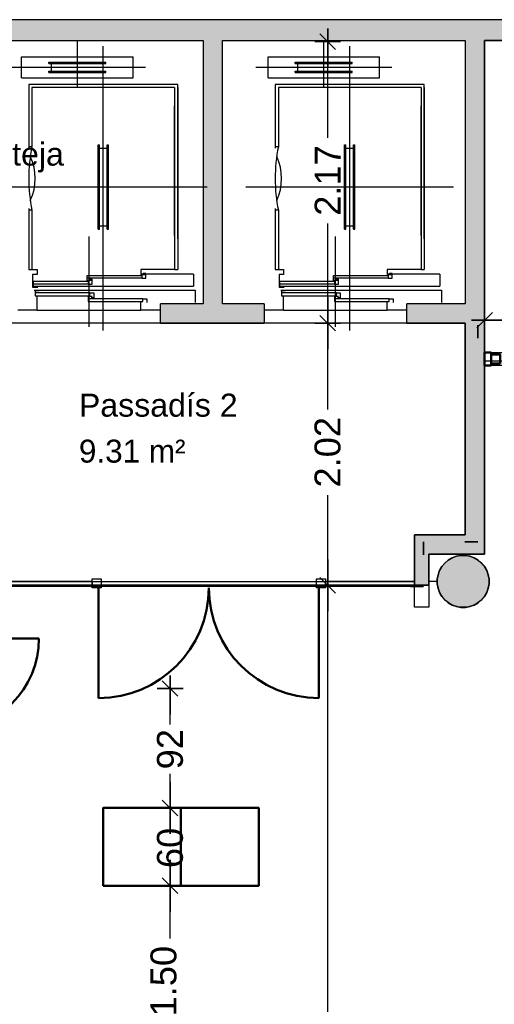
# Model space of a CAD drawing. Header units: metres. Extents: x -1 to 437, y -6 to 28.
# Tile 23 of 28: x 417.57 to 421.23, y 20.64 to 28.23. Entities that reach past the tile are written whole.
import ezdxf

# ---------------------------------------------------------------- set-up
doc = ezdxf.new("R2010")
doc.units = ezdxf.units.M
doc.header["$PDMODE"] = 65
doc.linetypes.add('CONTINUA', pattern=[0])
doc.linetypes.add('PUNKT', pattern=[6.35, 0, -6.35])
for name, color, linetype, lineweight in [('3D P5 MURS', 7, 'CONTINUA', 25), ('3D P5 MURS NOUS', 7, 'CONTINUA', 25), ('3D P5 PILAR', 7, 'CONTINUA', 25), ('P5 COTES', 7, 'CONTINUA', 25), ('P5 ESCALA 2D', 7, 'CONTINUA', 25), ('P5 LOCAL', 7, 'CONTINUA', 25), ('P5 MOBLES', 7, 'CONTINUA', 25), ('P5 NOTACIO', 7, 'CONTINUA', 25), ('P5 SUP.LLIURE', 7, 'CONTINUA', 25)]:
    doc.layers.add(name, color=color, linetype=linetype, lineweight=lineweight)
doc.styles.add('ARIAL', font='arial.ttf')
doc.dimstyles.new('DIMSTYLE_16', dxfattribs={"dimtxt": 0.2, "dimasz": 0.2, "dimexe": 0, "dimexo": 1e-06, "dimgap": 0.1, "dimtad": 0, "dimrnd": 0.005, "dimzin": 4, "dimdsep": 46, "dimtxsty": 'ARIAL', "dimblk1": 'ALL_ML_STRICH', "dimblk2": 'ALL_ML_STRICH', "dimsah": 1, "dimcen": 0, "dimse1": 1, "dimse2": 1, "dimclrd": 2, "dimclre": 2, "dimclrt": 2, "dimadec": 0, "dimazin": 0, "dimtfac": 1, "dimtdec": 0, "dimtix": 1, "dimtmove": 2, "dimatfit": 3, "dimfxl": 0, "dimtzin": 0, "dimlwd": 0, "dimlwe": 35, "dimarcsym": 0})
doc.dimstyles.new('DIMSTYLE_6', dxfattribs={"dimtxt": 0.2, "dimasz": 0.2, "dimexe": 0, "dimexo": 1e-06, "dimgap": 0.1, "dimtad": 0, "dimrnd": 0.01, "dimzin": 4, "dimdsep": 46, "dimtxsty": 'ARIAL', "dimblk1": 'ALL_ML_STRICH', "dimblk2": 'ALL_ML_STRICH', "dimsah": 1, "dimcen": 0, "dimse1": 1, "dimse2": 1, "dimclrd": 2, "dimclre": 2, "dimclrt": 2, "dimadec": 0, "dimazin": 0, "dimtfac": 1, "dimtdec": 0, "dimtix": 1, "dimtmove": 2, "dimatfit": 3, "dimfxl": 0, "dimtzin": 0, "dimlwd": 0, "dimlwe": 35, "dimarcsym": 0})
doc.dimstyles.new('DIMSTYLE_9', dxfattribs={"dimtxt": 0.2, "dimasz": 0.2, "dimexe": 0, "dimexo": 1e-06, "dimgap": 0.1, "dimtad": 0, "dimdec": 0, "dimlfac": 100, "dimrnd": 1, "dimzin": 4, "dimdsep": 46, "dimtxsty": 'ARIAL', "dimblk1": 'ALL_ML_STRICH', "dimblk2": 'ALL_ML_STRICH', "dimsah": 1, "dimcen": 0, "dimse1": 1, "dimse2": 1, "dimclrd": 2, "dimclre": 2, "dimclrt": 2, "dimadec": 0, "dimazin": 0, "dimtfac": 1, "dimtdec": 0, "dimtix": 1, "dimtmove": 2, "dimatfit": 3, "dimfxl": 0, "dimtzin": 0, "dimlwd": 0, "dimlwe": 35, "dimarcsym": 0})

# ---------------------------------------------------------------- blocks, each defined once
blk = doc.blocks.new('_CLOSEDFILLED')
at = {"color": 0, "linetype": 'ByBlock', "lineweight": -2}
blk.add_solid([(-1, 0), (0, 0), (-1, 0)], dxfattribs=at)
blk = doc.blocks.new('ALL_ML_STRICH')
at = {"color": 0, "linetype": 'ByBlock', "lineweight": -2}
for p, q in [((0, -0.5), (0, 0.5)), ((-1, 0), (0.5, 0)), ((-0.3, -0.3), (0.3, 0.3))]:
    blk.add_line(p, q, dxfattribs=at)
blk = doc.blocks.new('*D90')
at = {"layer": 'DEFPOINTS', "color": 2, "linetype": 'CONTINUA', "lineweight": 35, "transparency": 33554687}
for p in [(419.9419, 23.8695), (419.8679, 13.1195), (419.947, 13.1195)]:
    blk.add_point(p, dxfattribs=at)
at = {"layer": 'P5 COTES', "color": 2, "linetype": 'CONTINUA', "lineweight": -2, "transparency": 33554687}
for p, q in [((419.947, 18.9005), (419.947, 23.8695)), ((419.947, 13.1195), (419.947, 18.1005))]:
    blk.add_line(p, q, dxfattribs=at)
at = {"layer": 'P5 COTES', "color": 2, "linetype": 'CONTINUA', "lineweight": 35, "transparency": 33554687, "xscale": 0.2, "yscale": 0.2, "zscale": 0.2}
for p, rotation in [((419.947, 23.8695), 90), ((419.947, 13.1195), 270)]:
    blk.add_blockref('ALL_ML_STRICH', p, dxfattribs=dict(at, rotation=rotation))
at = {"layer": 'P5 COTES', "color": 2, "linetype": 'CONTINUA', "lineweight": 35, "transparency": 33554687, "insert": (419.897, 18.5005), "char_height": 0.2, "width": 1, "attachment_point": 5, "rotation": 90, "style": 'ARIAL'}
blk.add_mtext('\\A1;{\\A1;{10.75\\H0.132000;\\S^ ;}}', dxfattribs=at)
blk = doc.blocks.new('*D91')
at = {"layer": 'DEFPOINTS', "color": 2, "linetype": 'CONTINUA', "lineweight": 35, "transparency": 33554687}
for p in [(420.3502, 25.8895), (419.9419, 23.8695), (419.947, 23.8695)]:
    blk.add_point(p, dxfattribs=at)
at = {"layer": 'P5 COTES', "color": 2, "linetype": 'CONTINUA', "lineweight": -2, "transparency": 33554687}
for p, q in [((419.947, 25.2249), (419.947, 25.8895)), ((419.947, 23.8695), (419.947, 24.5649))]:
    blk.add_line(p, q, dxfattribs=at)
at = {"layer": 'P5 COTES', "color": 2, "linetype": 'CONTINUA', "lineweight": 35, "transparency": 33554687, "xscale": 0.2, "yscale": 0.2, "zscale": 0.2}
for p, rotation in [((419.947, 25.8895), 90), ((419.947, 23.8695), 270)]:
    blk.add_blockref('ALL_ML_STRICH', p, dxfattribs=dict(at, rotation=rotation))
at = {"layer": 'P5 COTES', "color": 2, "linetype": 'CONTINUA', "lineweight": 35, "transparency": 33554687, "insert": (419.947, 24.8949), "char_height": 0.2, "width": 0.8, "attachment_point": 5, "rotation": 90, "style": 'ARIAL'}
blk.add_mtext('\\A1;{\\A1;{2.02\\H0.132000;\\S^ ;}}', dxfattribs=at)
blk = doc.blocks.new('*D92')
at = {"layer": 'DEFPOINTS', "color": 2, "linetype": 'CONTINUA', "lineweight": 35, "transparency": 33554687}
for p in [(419.9471, 28.0595), (419.947, 25.8895), (420.3502, 25.8895)]:
    blk.add_point(p, dxfattribs=at)
at = {"layer": 'P5 COTES', "color": 2, "linetype": 'CONTINUA', "lineweight": -2, "transparency": 33554687}
for p, q in [((419.947, 27.3189), (419.947, 28.0595)), ((419.947, 25.8895), (419.947, 26.6589))]:
    blk.add_line(p, q, dxfattribs=at)
at = {"layer": 'P5 COTES', "color": 2, "linetype": 'CONTINUA', "lineweight": 35, "transparency": 33554687, "xscale": 0.2, "yscale": 0.2, "zscale": 0.2}
for p, rotation in [((419.947, 28.0595), 90), ((419.947, 25.8895), 270)]:
    blk.add_blockref('ALL_ML_STRICH', p, dxfattribs=dict(at, rotation=rotation))
at = {"layer": 'P5 COTES', "color": 2, "linetype": 'CONTINUA', "lineweight": 35, "transparency": 33554687, "insert": (419.947, 26.9889), "char_height": 0.2, "width": 0.8, "attachment_point": 5, "rotation": 90, "style": 'ARIAL'}
blk.add_mtext('\\A1;{\\A1;{2.17\\H0.132000;\\S^ ;}}', dxfattribs=at)
blk = doc.blocks.new('*D115')
at = {"layer": 'DEFPOINTS', "color": 2, "linetype": 'CONTINUA', "lineweight": 35, "transparency": 33554687}
for p in [(418.8152, 21.5544), (418.3995, 20.0544), (418.7319, 20.0544)]:
    blk.add_point(p, dxfattribs=at)
at = {"layer": 'P5 COTES', "color": 2, "linetype": 'CONTINUA', "lineweight": -2, "transparency": 33554687}
for p, q in [((418.7319, 21.1491), (418.7319, 21.5544)), ((418.7319, 20.0544), (418.7319, 20.4891))]:
    blk.add_line(p, q, dxfattribs=at)
at = {"layer": 'P5 COTES', "color": 2, "linetype": 'CONTINUA', "lineweight": 35, "transparency": 33554687, "xscale": 0.2, "yscale": 0.2, "zscale": 0.2}
for p, rotation in [((418.7319, 21.5544), 90), ((418.7319, 20.0544), 270)]:
    blk.add_blockref('ALL_ML_STRICH', p, dxfattribs=dict(at, rotation=rotation))
at = {"layer": 'P5 COTES', "color": 2, "linetype": 'CONTINUA', "lineweight": 35, "transparency": 33554687, "insert": (418.6819, 20.8191), "char_height": 0.2, "width": 0.8, "attachment_point": 5, "rotation": 90, "style": 'ARIAL'}
blk.add_mtext('\\A1;{\\A1;{1.50\\H0.132000;\\S^ ;}}', dxfattribs=at)
blk = doc.blocks.new('*D116')
at = {"layer": 'DEFPOINTS', "color": 2, "linetype": 'CONTINUA', "lineweight": 35, "transparency": 33554687}
for p in [(418.3966, 22.1544), (418.7319, 21.5544), (418.8152, 21.5544)]:
    blk.add_point(p, dxfattribs=at)
at = {"layer": 'P5 COTES', "color": 2, "linetype": 'CONTINUA', "lineweight": -2, "transparency": 33554687}
for p, q in [((418.7319, 22.0357), (418.7319, 22.1544)), ((418.7319, 21.5544), (418.7319, 21.6557))]:
    blk.add_line(p, q, dxfattribs=at)
at = {"layer": 'P5 COTES', "color": 2, "linetype": 'CONTINUA', "lineweight": 35, "transparency": 33554687, "xscale": 0.2, "yscale": 0.2, "zscale": 0.2}
for p, rotation in [((418.7319, 22.1544), 90), ((418.7319, 21.5544), 270)]:
    blk.add_blockref('ALL_ML_STRICH', p, dxfattribs=dict(at, rotation=rotation))
at = {"layer": 'P5 COTES', "color": 2, "linetype": 'CONTINUA', "lineweight": 35, "transparency": 33554687, "insert": (418.7319, 21.8457), "char_height": 0.2, "width": 0.4, "attachment_point": 5, "rotation": 90, "style": 'ARIAL'}
blk.add_mtext('\\A1;{60}', dxfattribs=at)
blk = doc.blocks.new('*D117')
at = {"layer": 'DEFPOINTS', "color": 2, "linetype": 'CONTINUA', "lineweight": 35, "transparency": 33554687}
for p in [(418.2275, 23.0745), (418.3966, 22.1544), (418.7319, 22.1544)]:
    blk.add_point(p, dxfattribs=at)
at = {"layer": 'P5 COTES', "color": 2, "linetype": 'CONTINUA', "lineweight": -2, "transparency": 33554687}
for p, q in [((418.7319, 22.7964), (418.7319, 23.0745)), ((418.7319, 22.1544), (418.7319, 22.4164))]:
    blk.add_line(p, q, dxfattribs=at)
at = {"layer": 'P5 COTES', "color": 2, "linetype": 'CONTINUA', "lineweight": 35, "transparency": 33554687, "xscale": 0.2, "yscale": 0.2, "zscale": 0.2}
for p, rotation in [((418.7319, 23.0745), 90), ((418.7319, 22.1544), 270)]:
    blk.add_blockref('ALL_ML_STRICH', p, dxfattribs=dict(at, rotation=rotation))
at = {"layer": 'P5 COTES', "color": 2, "linetype": 'CONTINUA', "lineweight": 35, "transparency": 33554687, "insert": (418.7319, 22.6064), "char_height": 0.2, "width": 0.4, "attachment_point": 5, "rotation": 90, "style": 'ARIAL'}
blk.add_mtext('\\A1;{92}', dxfattribs=at)
blk = doc.blocks.new('*D127')
at = {"layer": 'DEFPOINTS', "color": 2, "linetype": 'CONTINUA', "lineweight": 35, "transparency": 33554687}
for p in [(421.157, 25.9129), (423.6797, 25.6641), (421.157, 25.5791)]:
    blk.add_point(p, dxfattribs=at)
at = {"layer": 'P5 COTES', "color": 2, "linetype": 'CONTINUA', "lineweight": -2, "transparency": 33554687}
for p, q in [((421.157, 25.9129), (422.1038, 25.9129)), ((422.7638, 25.9129), (423.6797, 25.9129))]:
    blk.add_line(p, q, dxfattribs=at)
at = {"layer": 'P5 COTES', "color": 2, "linetype": 'CONTINUA', "lineweight": 35, "transparency": 33554687, "xscale": 0.2, "yscale": 0.2, "zscale": 0.2, "rotation": 180}
blk.add_blockref('ALL_ML_STRICH', (421.157, 25.9129), dxfattribs=at)
at = {"layer": 'P5 COTES', "color": 2, "linetype": 'CONTINUA', "lineweight": 35, "transparency": 33554687, "xscale": 0.2, "yscale": 0.2, "zscale": 0.2}
blk.add_blockref('ALL_ML_STRICH', (423.6797, 25.9129), dxfattribs=at)
at = {"layer": 'P5 COTES', "color": 2, "linetype": 'CONTINUA', "lineweight": 35, "transparency": 33554687, "insert": (422.4338, 25.9129), "char_height": 0.2, "width": 0.8, "attachment_point": 5, "style": 'ARIAL'}
blk.add_mtext('\\A1;{\\A1;{2.52\\H0.132000;\\S^ ;}}', dxfattribs=at)

msp = doc.modelspace()

# ---------------------------------------------------------------- hatches: boundary and pattern name
at = {"layer": '3D P5 MURS', "linetype": 'CONTINUA', "lineweight": 18, "true_color": 0xa0a0a0, "transparency": 33554687}
for points in [[(426.84641, 28.22825), (401.29043, 28.22825), (401.25873, 28.06825), (426.81327, 28.06825)], [(419.13698, 26.03946), (419.13698, 28.06825), (418.98698, 28.06825), (418.98698, 26.03946)], [(421.00698, 28.06825), (421.00698, 24.25946), (421.15698, 24.25946), (421.15698, 28.06825)], [(418.65698, 25.88946), (419.45698, 25.88946), (419.45698, 26.03946), (418.65698, 26.03946)], [(420.55698, 25.88946), (421.00698, 25.88946), (421.00698, 26.03946), (420.55698, 26.03946)], [(420.72764, 23.86946), (420.72764, 24.25946), (420.61764, 24.25946), (420.61764, 23.86946)], [(421.15698, 24.25946), (420.72764, 24.25946), (420.72764, 24.10946), (421.15698, 24.10946)]]:
    msp.add_hatch(color=253, dxfattribs=at).paths.add_polyline_path(points)
at = {"layer": '3D P5 PILAR', "linetype": 'CONTINUA', "lineweight": 18, "transparency": 33554687}
msp.add_hatch(color=9, dxfattribs=at).paths.add_polyline_path([(421.00946, 24.09921), (420.97451, 24.09921), (420.94009, 24.09314), (420.90725, 24.08118), (420.87698, 24.06371), (420.8502, 24.04124), (420.82774, 24.01447), (420.81026, 23.9842), (420.79831, 23.95136), (420.79224, 23.91694), (420.79224, 23.88198), (420.79831, 23.84756), (420.81026, 23.81472), (420.82774, 23.78445), (420.8502, 23.75768), (420.87698, 23.73521), (420.90725, 23.71774), (420.94009, 23.70578), (420.97451, 23.69971), (421.00946, 23.69971), (421.04388, 23.70578), (421.07672, 23.71774), (421.10699, 23.73521), (421.13377, 23.75768), (421.15623, 23.78445), (421.17371, 23.81472), (421.18566, 23.84756), (421.19173, 23.88198), (421.19173, 23.91694), (421.18566, 23.95136), (421.17371, 23.9842), (421.15623, 24.01447), (421.13377, 24.04124), (421.10699, 24.06371), (421.07672, 24.08118), (421.04388, 24.09314)])

# ---------------------------------------------------------------- linework, layer by layer
at = {"layer": '3D P5 MURS', "color": 7, "linetype": 'CONTINUA', "lineweight": 25, "transparency": 33554687}
for p, q in [((426.84641, 28.22825), (401.29043, 28.22825)), ((417.07698, 28.06825), (418.98698, 28.06825)), ((418.98698, 28.06825), (418.98698, 26.03946)), ((419.13698, 26.03946), (419.13698, 28.06825)), ((419.13698, 28.06825), (421.00698, 28.06825)), ((421.00698, 28.06825), (421.00698, 26.03946)), ((421.15698, 24.25946), (421.15698, 28.06825)), ((421.15698, 28.06825), (426.81327, 28.06825)), ((418.65698, 25.88946), (418.65698, 26.03946)), ((418.98698, 26.03946), (418.65698, 26.03946)), ((419.45698, 26.03946), (419.13698, 26.03946)), ((419.45698, 26.03946), (419.45698, 25.88946)), ((420.55698, 25.88946), (420.55698, 26.03946)), ((421.00698, 26.03946), (420.55698, 26.03946)), ((418.65698, 25.88946), (419.45698, 25.88946)), ((420.55698, 25.88946), (421.00698, 25.88946)), ((421.00698, 25.88946), (421.00698, 24.25946)), ((420.72764, 24.25946), (420.61764, 24.25946)), ((420.61764, 24.25946), (420.61764, 23.89946)), ((421.00698, 24.25946), (420.72764, 24.25946)), ((421.15698, 24.10946), (421.15698, 24.25946)), ((420.72764, 23.86946), (420.72764, 24.10946)), ((420.72764, 24.10946), (421.15698, 24.10946)), ((418.13047, 23.89946), (417.44698, 23.89946)), ((417.44698, 23.86946), (418.13047, 23.86946)), ((418.13047, 23.89946), (418.13047, 23.86946)), ((419.92956, 23.86946), (419.92956, 23.89946)), ((420.61764, 23.89946), (419.92956, 23.89946)), ((419.92956, 23.86946), (420.61764, 23.86946)), ((420.61764, 23.89946), (420.61764, 23.86946)), ((420.61764, 23.86946), (420.61764, 23.89946)), ((420.61764, 23.86946), (420.72764, 23.86946))]:
    msp.add_line(p, q, dxfattribs=at)
at = {"layer": '3D P5 MURS', "color": 202, "linetype": 'CONTINUA', "lineweight": 50, "transparency": 33554687}
for p, q in [((418.18047, 23.84946), (418.18047, 23.00041)), ((419.87956, 23.84946), (419.87956, 23.00041)), ((417.01698, 23.45946), (417.7203, 23.45946))]:
    msp.add_line(p, q, dxfattribs=at)
at = {"layer": '3D P5 MURS', "color": 7, "linetype": 'CONTINUA', "lineweight": 25, "transparency": 33554687}
for points in [[(418.13047, 23.91946), (418.20047, 23.91946), (418.20047, 23.84946), (418.13047, 23.84946), (418.13047, 23.91946)], [(419.85956, 23.91946), (419.92956, 23.91946), (419.92956, 23.84946), (419.85956, 23.84946), (419.85956, 23.91946)]]:
    msp.add_lwpolyline(points, close=True, dxfattribs=at)
at = {"layer": '3D P5 MURS', "color": 202, "linetype": 'CONTINUA', "lineweight": 50, "transparency": 33554687}
for centre, radius, start, end in [((418.18047, 23.84946), 0.84905, 270, 0), ((419.87956, 23.84946), 0.84905, 180, 270), ((417.01698, 23.45946), 0.70332, 270, 0)]:
    msp.add_arc(centre, radius, start, end, dxfattribs=at)
at = {"layer": '3D P5 MURS NOUS', "color": 4, "linetype": 'CONTINUA', "lineweight": 50, "transparency": 33554687}
for p, q in [((421.20698, 25.66413), (421.15698, 25.66413)), ((421.15698, 25.66413), (421.15698, 25.56413)), ((421.20698, 25.66413), (421.20698, 25.56413)), ((421.15698, 25.56413), (421.20698, 25.56413))]:
    msp.add_line(p, q, dxfattribs=at)
msp.add_lwpolyline([(421.27698, 25.57913), (421.20698, 25.57913), (421.20698, 25.64913), (421.27698, 25.64913), (421.27698, 25.57913)], close=True, dxfattribs=at)
at = {"layer": '3D P5 PILAR', "color": 7, "linetype": 'CONTINUA', "lineweight": 25, "transparency": 33554687}
for p, q in [((420.87698, 24.06371), (420.8502, 24.04124)), ((420.90725, 24.08118), (420.87698, 24.06371)), ((420.94009, 24.09314), (420.90725, 24.08118)), ((420.97451, 24.09921), (420.94009, 24.09314)), ((421.00946, 24.09921), (420.97451, 24.09921)), ((421.04388, 24.09314), (421.00946, 24.09921)), ((421.07672, 24.08118), (421.04388, 24.09314)), ((421.10699, 24.06371), (421.07672, 24.08118)), ((421.13377, 24.04124), (421.10699, 24.06371)), ((420.81026, 23.9842), (420.79831, 23.95136)), ((420.82774, 24.01447), (420.81026, 23.9842)), ((420.8502, 24.04124), (420.82774, 24.01447)), ((421.15623, 24.01447), (421.13377, 24.04124)), ((421.17371, 23.9842), (421.15623, 24.01447)), ((421.18566, 23.95136), (421.17371, 23.9842)), ((420.79831, 23.95136), (420.79224, 23.91694)), ((420.79224, 23.91694), (420.79224, 23.88198)), ((421.19173, 23.91694), (421.18566, 23.95136)), ((421.19173, 23.88198), (421.19173, 23.91694)), ((420.79224, 23.88198), (420.79831, 23.84756)), ((420.79831, 23.84756), (420.81026, 23.81472)), ((421.17371, 23.81472), (421.18566, 23.84756)), ((421.18566, 23.84756), (421.19173, 23.88198)), ((420.81026, 23.81472), (420.82774, 23.78445)), ((420.82774, 23.78445), (420.8502, 23.75768)), ((420.8502, 23.75768), (420.87698, 23.73521)), ((421.10699, 23.73521), (421.13377, 23.75768)), ((421.13377, 23.75768), (421.15623, 23.78445)), ((421.15623, 23.78445), (421.17371, 23.81472)), ((420.87698, 23.73521), (420.90725, 23.71774)), ((420.90725, 23.71774), (420.94009, 23.70578)), ((420.94009, 23.70578), (420.97451, 23.69971)), ((420.97451, 23.69971), (421.00946, 23.69971)), ((421.00946, 23.69971), (421.04388, 23.70578)), ((421.04388, 23.70578), (421.07672, 23.71774)), ((421.07672, 23.71774), (421.10699, 23.73521))]:
    msp.add_line(p, q, dxfattribs=at)
at = {"layer": 'P5 ESCALA 2D', "color": 7, "lineweight": 25, "transparency": 33554687}
for p, q in [((418.01698, 27.71146), (418.01698, 28.05946)), ((418.21698, 25.83346), (418.21698, 28.02446)), ((419.91698, 27.71146), (419.91698, 28.05946)), ((420.11698, 25.83346), (420.11698, 28.02446)), ((417.58698, 27.78146), (417.58698, 27.94146)), ((417.58698, 27.94146), (418.44698, 27.94146)), ((418.44698, 27.78146), (418.44698, 27.94146)), ((419.48698, 27.94146), (420.34698, 27.94146)), ((419.48698, 27.78146), (419.48698, 27.94146)), ((420.34698, 27.78146), (420.34698, 27.94146)), ((417.49198, 27.86146), (418.54198, 27.86146)), ((417.79698, 27.90146), (418.23698, 27.90146)), ((417.79698, 27.89146), (417.79698, 27.90146)), ((417.79698, 27.89146), (418.23698, 27.89146)), ((417.81698, 27.83146), (417.81698, 27.89146)), ((418.21698, 27.83146), (418.21698, 27.89146)), ((418.23698, 27.89146), (418.23698, 27.90146)), ((419.39198, 27.86146), (420.44198, 27.86146)), ((419.69698, 27.89146), (419.69698, 27.90146)), ((419.69698, 27.90146), (420.13698, 27.90146)), ((419.69698, 27.89146), (420.13698, 27.89146)), ((419.71698, 27.83146), (419.71698, 27.89146)), ((420.11698, 27.83146), (420.11698, 27.89146)), ((420.13698, 27.89146), (420.13698, 27.90146)), ((417.58698, 27.78146), (418.44698, 27.78146)), ((417.79698, 27.82146), (417.79698, 27.83146)), ((417.79698, 27.83146), (418.23698, 27.83146)), ((417.79698, 27.82146), (418.23698, 27.82146)), ((418.23698, 27.82146), (418.23698, 27.83146)), ((419.48698, 27.78146), (420.34698, 27.78146)), ((419.69698, 27.83146), (420.13698, 27.83146)), ((419.69698, 27.82146), (419.69698, 27.83146)), ((419.69698, 27.82146), (420.13698, 27.82146)), ((420.13698, 27.82146), (420.13698, 27.83146)), ((418.79198, 27.72946), (417.64198, 27.72946)), ((417.64198, 27.72946), (417.64198, 27.23746)), ((418.76698, 27.70446), (417.66698, 27.70446)), ((417.66698, 27.70446), (417.66698, 27.24946)), ((418.76698, 27.70446), (418.76698, 26.30446)), ((418.79198, 26.53946), (418.79198, 27.72946)), ((418.79198, 27.70446), (418.79198, 26.30446)), ((419.54198, 27.72946), (419.54198, 27.23746)), ((420.69198, 27.72946), (419.54198, 27.72946)), ((419.56698, 27.70446), (419.56698, 27.24946)), ((420.66698, 27.70446), (419.56698, 27.70446)), ((420.66698, 27.70446), (420.66698, 26.30446)), ((420.69198, 26.53946), (420.69198, 27.72946)), ((420.69198, 27.70446), (420.69198, 26.30446)), ((418.76698, 26.56446), (418.76698, 27.56446)), ((420.66698, 26.56446), (420.66698, 27.56446)), ((417.66698, 27.24946), (417.64198, 27.24946)), ((418.17698, 27.26446), (418.18698, 27.26446)), ((418.17698, 26.61446), (418.17698, 27.26446)), ((418.18698, 26.61446), (418.18698, 27.26446)), ((418.18698, 27.23946), (418.24698, 27.23946)), ((418.24698, 27.26446), (418.25698, 27.26446)), ((418.24698, 26.61446), (418.24698, 27.26446)), ((418.25698, 26.61446), (418.25698, 27.26446)), ((419.56698, 27.24946), (419.54198, 27.24946)), ((420.07698, 26.61446), (420.07698, 27.26446)), ((420.07698, 27.26446), (420.08698, 27.26446)), ((420.08698, 26.61446), (420.08698, 27.26446)), ((420.08698, 27.23946), (420.14698, 27.23946)), ((420.14698, 26.61446), (420.14698, 27.26446)), ((420.14698, 27.26446), (420.15698, 27.26446)), ((420.15698, 26.61446), (420.15698, 27.26446)), ((417.41698, 26.93946), (419.01698, 26.93946)), ((419.31698, 26.93946), (420.91698, 26.93946)), ((417.64198, 26.77346), (417.64198, 26.30446)), ((417.66698, 26.75946), (417.64198, 26.75946)), ((417.66698, 26.75946), (417.66698, 26.30446)), ((419.54198, 26.77346), (419.54198, 26.30446)), ((419.56698, 26.75946), (419.54198, 26.75946)), ((419.56698, 26.75946), (419.56698, 26.30446)), ((418.18698, 26.63946), (418.24698, 26.63946)), ((420.08698, 26.63946), (420.14698, 26.63946)), ((418.10698, 25.86046), (418.10698, 26.55846)), ((418.17698, 26.61446), (418.18698, 26.61446)), ((418.24698, 26.61446), (418.25698, 26.61446)), ((420.00698, 25.86046), (420.00698, 26.55846)), ((420.07698, 26.61446), (420.08698, 26.61446)), ((420.14698, 26.61446), (420.15698, 26.61446)), ((417.64198, 26.30446), (417.70698, 26.30446)), ((418.91198, 26.26846), (418.50698, 26.26846)), ((418.76698, 26.30446), (418.79198, 26.30446)), ((418.91198, 26.26846), (418.91198, 26.17446)), ((419.54198, 26.30446), (419.60698, 26.30446)), ((420.81198, 26.26846), (420.40698, 26.26846)), ((420.66698, 26.30446), (420.69198, 26.30446)), ((420.81198, 26.26846), (420.81198, 26.17446)), ((418.09998, 26.19046), (417.67798, 26.19046)), ((418.51398, 26.23546), (418.09198, 26.23546)), ((419.99998, 26.19046), (419.57798, 26.19046)), ((420.41398, 26.23546), (419.99198, 26.23546)), ((417.67198, 26.17446), (418.91198, 26.17446)), ((418.11398, 26.12246), (417.69198, 26.12246)), ((419.57198, 26.17446), (420.81198, 26.17446)), ((420.01398, 26.12246), (419.59198, 26.12246)), ((417.70698, 26.04946), (417.70698, 26.10046)), ((417.70698, 25.98946), (417.70698, 26.04946)), ((418.52198, 26.07746), (418.09998, 26.07746)), ((418.50698, 25.98946), (418.50698, 26.04946)), ((419.60698, 26.04946), (419.60698, 26.10046)), ((419.60698, 25.98946), (419.60698, 26.04946)), ((420.42198, 26.07746), (419.99998, 26.07746)), ((420.40698, 25.98946), (420.40698, 26.04946)), ((417.70698, 25.98946), (417.55698, 25.98946)), ((417.70698, 25.98946), (418.50698, 25.98946)), ((418.65698, 25.98946), (418.50698, 25.98946)), ((418.65698, 25.88946), (418.65698, 25.98946)), ((419.60698, 25.98946), (419.45698, 25.98946)), ((419.60698, 25.98946), (420.40698, 25.98946)), ((420.55698, 25.98946), (420.40698, 25.98946))]:
    msp.add_line(p, q, dxfattribs=at)
for points in [[(417.66698, 26.30446), (417.70698, 26.30446), (417.70698, 26.26346), (417.67198, 26.26346), (417.67198, 26.16746), (417.71198, 26.16746)], [(418.12198, 26.21846), (418.09198, 26.21846), (418.09198, 26.25746), (418.51398, 26.25746), (418.51398, 26.23546), (418.54398, 26.23546), (418.54398, 26.27246), (418.52398, 26.27246)], [(418.76698, 26.30446), (418.50698, 26.30446), (418.50698, 26.26346), (418.53698, 26.26346)], [(419.56698, 26.30446), (419.60698, 26.30446), (419.60698, 26.26346), (419.57198, 26.26346), (419.57198, 26.16746), (419.61198, 26.16746)], [(420.02198, 26.21846), (419.99198, 26.21846), (419.99198, 26.25746), (420.41398, 26.25746), (420.41398, 26.23546), (420.44398, 26.23546), (420.44398, 26.27246), (420.42398, 26.27246)], [(420.66698, 26.30446), (420.40698, 26.30446), (420.40698, 26.26346), (420.43698, 26.26346)], [(417.70798, 26.17346), (417.67798, 26.17346), (417.67798, 26.21246), (418.09998, 26.21246), (418.09998, 26.19046), (418.12998, 26.19046), (418.12998, 26.22746), (418.10998, 26.22746)], [(419.60798, 26.17346), (419.57798, 26.17346), (419.57798, 26.21246), (419.99998, 26.21246), (419.99998, 26.19046), (420.02998, 26.19046), (420.02998, 26.22746), (420.00998, 26.22746)], [(417.68498, 26.14446), (418.92498, 26.14446), (418.92498, 26.04946)], [(417.72198, 26.13946), (417.69198, 26.13946), (417.69198, 26.10046), (418.11398, 26.10046), (418.11398, 26.12246), (418.14398, 26.12246), (418.14398, 26.08546), (418.12398, 26.08546)], [(419.58498, 26.14446), (420.82498, 26.14446), (420.82498, 26.04946)], [(419.62198, 26.13946), (419.59198, 26.13946), (419.59198, 26.10046), (420.01398, 26.10046), (420.01398, 26.12246), (420.04398, 26.12246), (420.04398, 26.08546), (420.02398, 26.08546)], [(418.12998, 26.09446), (418.09998, 26.09446), (418.09998, 26.05546), (418.52198, 26.05546), (418.52198, 26.07746), (418.55198, 26.07746), (418.55198, 26.04946)], [(420.02998, 26.09446), (419.99998, 26.09446), (419.99998, 26.05546), (420.42198, 26.05546), (420.42198, 26.07746), (420.45198, 26.07746), (420.45198, 26.04946)]]:
    msp.add_lwpolyline(points, dxfattribs=at)
for centre, radius, start, end in [((418.85498, 27.00446), 1.213, 168.347316, 191.652684), ((420.75498, 27.00446), 1.213, 168.347316, 191.652684), ((417.29299, 27.00446), 0.39899, 334.781507, 25.218493), ((419.19299, 27.00446), 0.39899, 334.781507, 25.218493)]:
    msp.add_arc(centre, radius, start, end, dxfattribs=at)
at = {"layer": 'P5 LOCAL', "color": 7, "linetype": 'CONTINUA', "lineweight": 25, "transparency": 33554687}
for p, q in [((421.15698, 28.06825), (421.15698, 25.66413)), ((423.67968, 28.06825), (421.15698, 28.06825)), ((421.00698, 25.88946), (415.94698, 25.88946)), ((421.00698, 24.25946), (421.00698, 25.88946)), ((421.15698, 25.66413), (423.67968, 25.66413)), ((421.15698, 25.56413), (421.15698, 24.11646)), ((426.29446, 25.56413), (421.15698, 25.56413)), ((420.61698, 23.89946), (420.61698, 24.25946)), ((420.61698, 24.25946), (421.00698, 24.25946)), ((421.15698, 24.10946), (420.72764, 24.10946)), ((420.72764, 24.10946), (420.72764, 23.86946)), ((420.8502, 24.04124), (420.87698, 24.06371)), ((420.87698, 24.06371), (420.90725, 24.08118)), ((420.90725, 24.08118), (420.94009, 24.09314)), ((420.94009, 24.09314), (420.97451, 24.09921)), ((420.97451, 24.09921), (421.00946, 24.09921)), ((421.00946, 24.09921), (421.04388, 24.09314)), ((421.04388, 24.09314), (421.07672, 24.08118)), ((421.07672, 24.08118), (421.10699, 24.06371)), ((421.10699, 24.06371), (421.13377, 24.04124)), ((421.15698, 24.11646), (421.15698, 24.10946)), ((420.79831, 23.95136), (420.81026, 23.9842)), ((420.81026, 23.9842), (420.82774, 24.01447)), ((420.82774, 24.01447), (420.8502, 24.04124)), ((421.13377, 24.04124), (421.15623, 24.01447)), ((421.15623, 24.01447), (421.17371, 23.9842)), ((421.17371, 23.9842), (421.18566, 23.95136)), ((420.79224, 23.91694), (420.79831, 23.95136)), ((420.79224, 23.88198), (420.79224, 23.91694)), ((421.18566, 23.95136), (421.19173, 23.91694)), ((421.19173, 23.91694), (421.19173, 23.88198)), ((417.44698, 23.89946), (420.61698, 23.89946)), ((420.61698, 23.86946), (417.44698, 23.86946)), ((420.71698, 23.86946), (420.61698, 23.86946)), ((420.72764, 23.86946), (420.71698, 23.86946)), ((420.79831, 23.84756), (420.79224, 23.88198)), ((420.81026, 23.81472), (420.79831, 23.84756)), ((421.18566, 23.84756), (421.17371, 23.81472)), ((421.19173, 23.88198), (421.18566, 23.84756)), ((420.82774, 23.78445), (420.81026, 23.81472)), ((420.8502, 23.75768), (420.82774, 23.78445)), ((420.87698, 23.73521), (420.8502, 23.75768)), ((421.13377, 23.75768), (421.10699, 23.73521)), ((421.15623, 23.78445), (421.13377, 23.75768)), ((421.17371, 23.81472), (421.15623, 23.78445)), ((420.90725, 23.71774), (420.87698, 23.73521)), ((420.94009, 23.70578), (420.90725, 23.71774)), ((420.97451, 23.69971), (420.94009, 23.70578)), ((421.00946, 23.69971), (420.97451, 23.69971)), ((421.04388, 23.70578), (421.00946, 23.69971)), ((421.07672, 23.71774), (421.04388, 23.70578)), ((421.10699, 23.73521), (421.07672, 23.71774))]:
    msp.add_line(p, q, dxfattribs=at)
at = {"layer": 'P5 MOBLES', "color": 202, "linetype": 'CONTINUA', "lineweight": 50, "transparency": 33554687}
for points in [[(418.21516, 21.55436), (418.21516, 22.15436), (418.81516, 22.15436), (418.81516, 21.55436), (418.21516, 21.55436)], [(418.81516, 21.55436), (418.81516, 22.15436), (419.41516, 22.15436), (419.41516, 21.55436), (418.81516, 21.55436)]]:
    msp.add_lwpolyline(points, close=True, dxfattribs=at)
at = {"layer": 'P5 NOTACIO', "color": 2, "linetype": 'PUNKT', "lineweight": 35, "transparency": 33554687}
msp.add_lwpolyline([(421.10483, 25.87458), (421.10483, 24.20458), (420.68483, 24.20458), (420.68483, 23.85946), (417.44698, 23.85946)], dxfattribs=at)
at = {"layer": 'P5 SUP.LLIURE', "color": 52, "linetype": 'CONTINUA', "lineweight": 13, "transparency": 33554687}
msp.add_line((426.30096, 25.5963), (421.15698, 25.5963), dxfattribs=at)
at = {"layer": 'P5 SUP.LLIURE', "color": 7, "linetype": 'CONTINUA', "lineweight": 25, "transparency": 33554687}
for p, q in [((426.30096, 25.5963), (421.15698, 25.5963)), ((421.15698, 25.5963), (421.15698, 24.10946)), ((421.15698, 24.10946), (420.98206, 24.10946)), ((420.98206, 24.10946), (421.05896, 24.08791)), ((421.05896, 24.08791), (421.084, 24.07704)), ((421.084, 24.07704), (421.10732, 24.06285)), ((421.10732, 24.06285), (421.1285, 24.04563)), ((421.1285, 24.04563), (421.14713, 24.02568)), ((421.14713, 24.02568), (421.16287, 24.00338)), ((421.16287, 24.00338), (421.17543, 23.97914)), ((421.17543, 23.97914), (421.18457, 23.95342)), ((421.18457, 23.95342), (421.19012, 23.92669)), ((421.19012, 23.92669), (421.19198, 23.89946)), ((420.61698, 23.85946), (417.44698, 23.85946)), ((420.61698, 23.70232), (420.61698, 23.85946)), ((420.79198, 23.89946), (420.72764, 23.89946)), ((420.72764, 23.89946), (420.72764, 23.70232)), ((420.79385, 23.87223), (420.79198, 23.89946)), ((420.7994, 23.8455), (420.79385, 23.87223)), ((420.80854, 23.81978), (420.7994, 23.8455)), ((421.18457, 23.8455), (421.17543, 23.81978)), ((421.19012, 23.87223), (421.18457, 23.8455)), ((421.19198, 23.89946), (421.19012, 23.87223)), ((420.8211, 23.79554), (420.80854, 23.81978)), ((420.83684, 23.77324), (420.8211, 23.79554)), ((420.85547, 23.75329), (420.83684, 23.77324)), ((420.87665, 23.73607), (420.85547, 23.75329)), ((421.1285, 23.75329), (421.10732, 23.73607)), ((421.14713, 23.77324), (421.1285, 23.75329)), ((421.16287, 23.79554), (421.14713, 23.77324)), ((421.17543, 23.81978), (421.16287, 23.79554)), ((420.72764, 23.70232), (420.61698, 23.70232)), ((420.89997, 23.72188), (420.87665, 23.73607)), ((420.92501, 23.71101), (420.89997, 23.72188)), ((420.95129, 23.70364), (420.92501, 23.71101)), ((420.97834, 23.69993), (420.95129, 23.70364)), ((421.00563, 23.69993), (420.97834, 23.69993)), ((421.03268, 23.70364), (421.00563, 23.69993)), ((421.05896, 23.71101), (421.03268, 23.70364)), ((421.084, 23.72188), (421.05896, 23.71101)), ((421.10732, 23.73607), (421.084, 23.72188)), ((418.21516, 22.15436), (419.41516, 22.15436)), ((418.21516, 21.55436), (418.21516, 22.15436)), ((419.41516, 22.15436), (419.41516, 21.55436)), ((419.41516, 21.55436), (418.21516, 21.55436))]:
    msp.add_line(p, q, dxfattribs=at)

# ---------------------------------------------------------------- block references
at = {"layer": '3D P5 PILAR', "color": 7, "linetype": 'CONTINUA', "lineweight": 25, "transparency": 33554687, "xscale": 0.0002666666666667, "yscale": 0.0002666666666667, "zscale": 0.0002666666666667}
msp.add_blockref('_CLOSEDFILLED', (420.99198, 23.89946), dxfattribs=at)

# ---------------------------------------------------------------- texts
at = {"layer": 'P5 LOCAL', "color": 7, "linetype": 'CONTINUA', "lineweight": 25, "transparency": 33554687, "char_height": 0.1770789, "attachment_point": 7, "style": 'ARIAL'}
for s, insert, width in [('\\W1.00;Magatzem neteja', (416.01533, 27.05062), 1.9953809), ('\\W1.00;Passadís 2', (418.02885, 25.16665), 1.3163758), ('\\W0.98;9.31 m²', (418.02885, 24.81249), 0.9282441)]:
    msp.add_mtext(s, dxfattribs=dict(at, insert=insert, width=width))

# ---------------------------------------------------------------- dimensions: what is measured, and where the dimension line sits
at = {"layer": 'P5 COTES', "color": 2, "linetype": 'CONTINUA', "lineweight": 35, "transparency": 33554687}
for base, p1, p2, dimstyle, picture, middle in [((419.94696, 28.05946), (420.35021, 25.88946), (419.94711, 28.05946), 'DIMSTYLE_6', '*D92', (419.94696, 26.98891)), ((419.94696, 25.88946), (419.94189, 23.86946), (420.35021, 25.88946), 'DIMSTYLE_6', '*D91', (419.94696, 24.89493)), ((419.94696, 23.86946), (419.86792, 13.11946), (419.94189, 23.86946), 'DIMSTYLE_6', '*D90', (419.89696, 18.50046)), ((418.73192, 23.07446), (418.3966, 22.15436), (418.22755, 23.07446), 'DIMSTYLE_9', '*D117', (418.73192, 22.60639)), ((418.73192, 22.15436), (418.81516, 21.55436), (418.3966, 22.15436), 'DIMSTYLE_9', '*D116', (418.73192, 21.84565)), ((418.73192, 21.55436), (418.39952, 20.05436), (418.81516, 21.55436), 'DIMSTYLE_6', '*D115', (418.68192, 20.81915))]:
    dim = msp.add_linear_dim(base=base, p1=p1, p2=p2, angle=90, dimstyle=dimstyle, override={"dimpost": '<>', "dimclrd": 2, "dimclre": 2, "dimclrt": 2, "dimlwd": 0, "dimlwe": 35}, dxfattribs=at)
    dim.commit()
    dim.dimension.update_dxf_attribs({"geometry": picture, "text_midpoint": middle, "dimtype": 160})
dim = msp.add_linear_dim(base=(423.67968, 25.91294), p1=(421.15698, 25.57913), p2=(423.67968, 25.66413), dimstyle='DIMSTYLE_16', override={"dimpost": '<>', "dimclrd": 2, "dimclre": 2, "dimclrt": 2, "dimlwd": 0, "dimlwe": 35}, dxfattribs=at)
dim.commit()
dim.dimension.update_dxf_attribs({"geometry": '*D127', "text_midpoint": (422.4338, 25.91294), "dimtype": 160})

doc.saveas('drawing.dxf')
